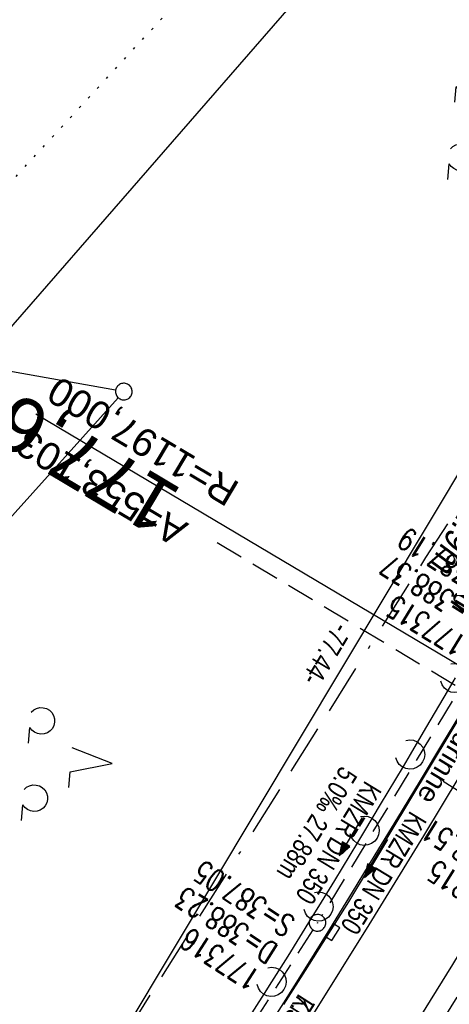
# Model space of a CAD drawing. Extents: x 508656 to 509297, y 448622 to 449584.
# Tile 23 of 53: x 508907 to 508945, y 448966 to 449055. Entities that reach past the tile are written whole.
import ezdxf
from ezdxf.enums import TextEntityAlignment as Align

# ---------------------------------------------------------------- set-up
doc = ezdxf.new("R2010")
doc.units = 0
doc.header["$LTSCALE"] = 10
doc.header["$MEASUREMENT"] = 0
for name, pattern in [('ACAD_ISO16W100', [73, 15, -6.5, 15, -6.5, 15, -7, 1, -7]), ('LT00', [0]), ('LT17', [0.15, 0.1, -0.05]), ('PUNKTX2_STR', [0.6, 0.1, -0.5]), ('STRICHLINIE2', [0.375, 0.25, -0.125])]:
    doc.linetypes.add(name, pattern=pattern)
doc.layers.get('0').update_dxf_attribs({"linetype": 'LT00'})
for name, color, linetype in [('--EK_FBR', 250, 'LT00'), ('--EK_Halt-Pfeil', 4, 'LT00'), ('--EK_Haltung', 7, 'STRICHLINIE2'), ('--EK_Haltung-Text', 140, 'LT00'), ('--EK_Schacht-Text', 5, 'LT00'), ('--EK_ST-93-1', 30, 'LT17'), ('--EL_DFK_AB_L', 21, 'LT00'), ('--EL_Halt-Pfeil', 4, 'LT00'), ('--EL_Haltung', 182, 'STRICHLINIE2'), ('--EL_Haltung-Text', 182, 'LT00'), ('--WASSER_GRENZE', 180, 'PUNKTX2_STR'), ('-EL-93-1', 250, 'LT00'), ('ABSTAND', 8, 'LT00'), ('BAB-KABEL', 220, 'ACAD_ISO16W100'), ('DFK_AB_L', 21, 'LT00'), ('DFK_GZPKT', 250, 'LT00'), ('DFK_KATASTER', 250, 'LT00'), ('DFK_NUTZUNG', 250, 'LT00'), ('LS-WAND_TEXT', 11, 'Continuous'), ('RINNE_TEXT', 11, 'Continuous'), ('V124_AFBR_BAB', 250, 'LT00'), ('V124_H_BORD', 8, 'LT00'), ('V124_KA_PRUF', 182, 'LT00'), ('V124_LAERM', 11, 'LT00'), ('V124_LD_MARK', 250, 'LT00'), ('V124_SINKK', 182, 'LT00')]:
    doc.layers.add(name, color=color, linetype=linetype)
doc.styles.add('Arial', font='ARIAL.TTF')
doc.styles.add('Beschrift', font='ARIAL.TTF')
doc.styles.add('Haltungsbeschriftung', font='ARIAL.TTF', dxfattribs={"width": 0.75})
doc.styles.add('schachtbeschriftung', font='romans.shx', dxfattribs={"width": 0.75, "height": 2})
doc.styles.get("Standard").update_dxf_attribs({"font": 'ARIAL.TTF'})

# ---------------------------------------------------------------- blocks, each defined once
blk = doc.blocks.new('SYMB7201')
at = {"color": 0, "linetype": 'ByBlock'}
for p, q in [((0, 0.385), (-0.11, 0.015)), ((-0.255, -0.385), (-0.115, -0.385)), ((0.445, -0.385), (0.585, -0.385))]:
    blk.add_line(p, q, dxfattribs=at)
for points in [[(0.25, 0.015), (0.11, 0.015), (0, 0.385)], [(-0.393816, -0.383308), (-0.416239, -0.362945), (-0.432849, -0.337617), (-0.442589, -0.308936), (-0.444836, -0.27873), (-0.439449, -0.248923), (-0.426769, -0.221415), (-0.407606, -0.197958), (-0.38318, -0.180047), (-0.355047, -0.168823), (-0.325, -0.165), (-0.294953, -0.168823), (-0.26682, -0.180047), (-0.242394, -0.197959), (-0.223231, -0.221415), (-0.210551, -0.248923), (-0.205164, -0.27873), (-0.207411, -0.308936), (-0.21715, -0.337617), (-0.233761, -0.362945), (-0.256184, -0.383308)], [(0.306185, -0.383308), (0.283761, -0.362945), (0.267151, -0.337617), (0.257411, -0.308936), (0.255164, -0.27873), (0.260552, -0.248923), (0.273231, -0.221415), (0.292394, -0.197958), (0.31682, -0.180047), (0.344953, -0.168823), (0.375, -0.165), (0.405047, -0.168823), (0.43318, -0.180047), (0.457606, -0.197959), (0.476769, -0.221415), (0.489449, -0.248923), (0.494836, -0.27873), (0.492589, -0.308936), (0.48285, -0.337617), (0.466239, -0.362945), (0.443816, -0.383308)]]:
    blk.add_lwpolyline(points, dxfattribs=at)
blk = doc.blocks.new('SYMB7010')
at = {"color": 0, "linetype": 'ByBlock'}
for points in [[(-0.031408, 0.499213), (-0.093728, 0.49134), (-0.15457, 0.475719), (-0.212975, 0.452595), (-0.268021, 0.422333), (-0.31884, 0.385411), (-0.36463, 0.342411), (-0.40467, 0.29401), (-0.438329, 0.240973), (-0.465074, 0.184136), (-0.484486, 0.124395), (-0.496256, 0.062692), (-0.5002, 0)], [(-0.5002, 0), (-0.496256, -0.062692), (-0.484486, -0.124395), (-0.465075, -0.184136), (-0.438329, -0.240973), (-0.404671, -0.29401), (-0.36463, -0.342411), (-0.31884, -0.385411), (-0.268021, -0.422333), (-0.212975, -0.452595), (-0.154571, -0.475719), (-0.093728, -0.49134), (-0.031408, -0.499213), (0.031408, -0.499213)], [(0.5002, 0), (0.496256, 0.062692), (0.484485, 0.124395), (0.465074, 0.184136), (0.438329, 0.240973), (0.40467, 0.29401), (0.36463, 0.342411), (0.31884, 0.385411), (0.268021, 0.422333), (0.212975, 0.452595), (0.15457, 0.475719), (0.093728, 0.49134), (0.031408, 0.499213), (-0.031408, 0.499213)], [(0.031408, -0.499213), (0.093728, -0.491341), (0.15457, -0.475719), (0.212975, -0.452595), (0.268021, -0.422333), (0.31884, -0.385411), (0.36463, -0.342411), (0.404671, -0.294011), (0.438329, -0.240974), (0.465075, -0.184136), (0.484486, -0.124395), (0.496256, -0.062692), (0.500201, 0)]]:
    blk.add_lwpolyline(points, dxfattribs=at)
blk = doc.blocks.new('SYMB7122')
at = {"color": 0, "linetype": 'ByBlock'}
for points in [[(-0.109975, -0.002365), (-0.106745, 0.026562), (-0.096041, 0.053629), (-0.078613, 0.076941), (-0.055681, 0.094866), (-0.028851, 0.106149), (0, 0.11)], [(0, 0.11), (0.028851, 0.106149), (0.055681, 0.094866), (0.078613, 0.076941), (0.096041, 0.053629), (0.106745, 0.026562), (0.109975, -0.002365)], [(-0.075234, -0.080249), (-0.093647, -0.057708), (-0.105504, -0.031126), (-0.109975, -0.002365)], [(0.109975, -0.002365), (0.105504, -0.031126), (0.093647, -0.057708), (0.075234, -0.080249)]]:
    blk.add_lwpolyline(points, dxfattribs=at)
blk = doc.blocks.new('SYMB0003')
at = {"color": 0, "linetype": 'ByBlock'}
for p, q in [((-0.015712, 0), (0.010166, 0.012015)), ((0, -0.021257), (-0.015712, 0)), ((0.010166, 0.012015), (0, -0.021257))]:
    blk.add_line(p, q, dxfattribs=at)
for points in [[(-0.031395, 0.499013), (-0.093691, 0.491144), (-0.154509, 0.475528), (-0.21289, 0.452414), (-0.267913, 0.422164), (-0.318712, 0.385257), (-0.364484, 0.342274), (-0.404509, 0.293893), (-0.438154, 0.240877), (-0.464888, 0.184062), (-0.484292, 0.124345), (-0.496058, 0.062667), (-0.5, 0)], [(-0.5, 0), (-0.496058, -0.062667), (-0.484292, -0.124345), (-0.464888, -0.184062), (-0.438154, -0.240877), (-0.404509, -0.293893), (-0.364485, -0.342274), (-0.318712, -0.385257), (-0.267914, -0.422164), (-0.21289, -0.452414), (-0.154509, -0.475529), (-0.093691, -0.491144), (-0.031395, -0.499014), (0.031395, -0.499014)], [(0.5, 0), (0.496057, 0.062667), (0.484292, 0.124345), (0.464888, 0.184062), (0.438153, 0.240877), (0.404509, 0.293893), (0.364484, 0.342274), (0.318712, 0.385257), (0.267913, 0.422164), (0.21289, 0.452414), (0.154509, 0.475528), (0.093691, 0.491144), (0.031395, 0.499013), (-0.031395, 0.499013)], [(0.031395, -0.499014), (0.093691, -0.491144), (0.154509, -0.475529), (0.21289, -0.452414), (0.267914, -0.422164), (0.318712, -0.385257), (0.364485, -0.342274), (0.404509, -0.293893), (0.438154, -0.240877), (0.464889, -0.184062), (0.484292, -0.124345), (0.496058, -0.062667), (0.5, 0)]]:
    blk.add_lwpolyline(points, dxfattribs=at)
blk = doc.blocks.new('SYMB0652')
at = {"color": 0, "linetype": 'ByBlock'}
blk.add_lwpolyline([(-0.15, -0.075), (0.15, -0.075), (0.15, 0.075), (-0.15, 0.075), (-0.15, -0.075)], dxfattribs=at)
blk = doc.blocks.new('SYMB0070')
at = {"color": 0, "linetype": 'ByBlock'}
for p, q in [((-0.5, 0), (0.2, 0)), ((0.5, 0), (0.2, 0.1)), ((0.2, 0.1), (0.2, 0)), ((0.468, 0), (0.21, 0.086)), ((0.21, 0.086), (0.21, -0.086)), ((0.21, -0.086), (0.468, 0)), ((0.22, -0.072), (0.437, 0)), ((0.23, -0.058), (0.405, 0)), ((0.24, -0.045), (0.374, 0)), ((0.342, 0), (0.25, 0.031)), ((0.25, 0.031), (0.25, -0.031)), ((0.25, -0.031), (0.342, 0)), ((0.26, -0.017), (0.31, 0)), ((0.27, -0.003), (0.279, 0))]:
    blk.add_line(p, q, dxfattribs=at)
for points in [[(0.2, 0), (0.2, -0.1), (0.5, 0)], [(0.437, 0), (0.22, 0.072), (0.22, -0.072)], [(0.405, 0), (0.23, 0.058), (0.23, -0.058)], [(0.374, 0), (0.24, 0.045), (0.24, -0.045)], [(0.31, 0), (0.26, 0.017), (0.26, -0.017)], [(0.279, 0), (0.27, 0.003), (0.27, -0.003)]]:
    blk.add_lwpolyline(points, dxfattribs=at)

msp = doc.modelspace()

# ---------------------------------------------------------------- linework, layer by layer
at = {"layer": '--EK_FBR'}
msp.add_line((508936.273, 448975.508), (508948.951, 448996.569), dxfattribs=at)
at = {"layer": '--EK_FBR', "color": 2}
msp.add_lwpolyline([(509044.758, 449168.116), (509035.898, 449145.981), (509026.144, 449123.165), (509015.938, 449100.42), (509005.271, 449078.001), (508994.296, 449055.984), (508983.02, 449034.572), (508971.631, 449013.921), (508959.242, 448992.342), (508945.629, 448969.847), (508939.75, 448960.365)], dxfattribs=at)
at = {"layer": '--EK_FBR'}
msp.add_lwpolyline([(508930.437, 448966.245), (508932.386, 448969.33), (508934.331, 448972.418), (508936.273, 448975.508)], dxfattribs=at)
at = {"layer": '--EK_Haltung'}
for p, q in [((508947.552, 448996.786), (508933.845, 448974.255)), ((508933.05, 448972.982), (508917.644, 448948.984))]:
    msp.add_line(p, q, dxfattribs=at)
at = {"layer": '--EK_Schacht-Text', "flags": 128}
msp.add_lwpolyline([(508956.378, 448981.579), (508953.759, 448980.695), (508944.773, 448986.352)], dxfattribs=at)
at = {"layer": '--EK_ST-93-1', "ltscale": 2.5}
msp.add_line((508958.728, 448987.298), (508924.42, 449007.877), dxfattribs=at)
at = {"layer": '--EL_Haltung'}
for p, q in [((508947.552, 448996.786), (508933.845, 448974.255)), ((508933.05, 448972.982), (508917.644, 448948.984))]:
    msp.add_line(p, q, dxfattribs=at)
at = {"layer": '--WASSER_GRENZE', "ltscale": 0.2}
msp.add_line((508906.281, 449040.899), (508929.69, 449066.239), dxfattribs=at)
at = {"layer": '-EL-93-1'}
msp.add_line((508955.335, 448991.374), (508908.057, 449019.477), dxfattribs=at)
at = {"layer": 'BAB-KABEL', "ltscale": 0.03, "flags": 128}
msp.add_lwpolyline([(509108.573, 449550.725), (509108.555, 449549.914), (509107.923, 449539.685), (509107.542, 449523.737), (509106.023, 449504.505), (509103.027, 449469.794), (509099.689, 449441.648), (509096.193, 449417.967), (509091.426, 449386.81), (509087.449, 449364.561), (509073.798, 449340.609), (509065.653, 449326.084), (509057.693, 449300.149), (509049.552, 449273.993), (509041.415, 449242.623), (509046.433, 449233.113), (509037.953, 449223.257), (509025.311, 449191.332), (509014.573, 449162.417), (509007.467, 449145.09), (509000.027, 449125.034), (508990.328, 449099.728), (508968.681, 449052.617), (508956.383, 449026.625), (508943.193, 449006.537), (508939.163, 449000.145), (508916.248, 448963.752), (508910.658, 448958.257), (508886.526, 448934.14), (508866.425, 448912.558), (508852.808, 448898.73), (508848.226, 448890.1), (508832.927, 448862.84), (508820.417, 448838.043), (508819.404, 448835.445), (508822.64, 448825.297), (508822.418, 448824.293), (508817.73, 448816.932), (508806.456, 448816.821), (508794.738, 448812.137), (508784.999, 448797.187), (508766.925, 448769.699), (508761.413, 448761.665), (508751.074, 448746.056), (508734.064, 448723.741), (508723.724, 448711.345), (508722.677, 448710.036)], dxfattribs=at)
at = {"layer": 'DFK_AB_L'}
msp.add_line((508914.756, 448961.663), (508953.775, 449026.816), dxfattribs=at)
at = {"layer": 'DFK_KATASTER'}
for p, q in [((508903.313, 449024.415), (508934.378, 449060.095)), ((508915.262, 449021.632), (508903.559, 449023.718)), ((508915.498, 449020.941), (508890.343, 448993.026))]:
    msp.add_line(p, q, dxfattribs=at)
at = {"layer": 'V124_AFBR_BAB'}
msp.add_line((508936.273, 448975.508), (508948.951, 448996.569), dxfattribs=at)
at = {"layer": 'V124_AFBR_BAB', "color": 0}
msp.add_lwpolyline([(509044.758, 449168.116), (509035.898, 449145.981), (509026.144, 449123.165), (509015.938, 449100.42), (509005.271, 449078.001), (508994.296, 449055.984), (508983.02, 449034.572), (508971.631, 449013.921), (508959.242, 448992.342), (508945.629, 448969.847), (508939.75, 448960.365)], dxfattribs=at)
at = {"layer": 'V124_AFBR_BAB'}
msp.add_lwpolyline([(508930.437, 448966.245), (508932.386, 448969.33), (508934.331, 448972.418), (508936.273, 448975.508)], dxfattribs=at)
at = {"layer": 'V124_H_BORD'}
msp.add_lwpolyline([(508948.785, 448996.524), (508946.761, 448993.163), (508944.735, 448989.803), (508942.706, 448986.444), (508940.672, 448983.089), (508938.632, 448979.737), (508936.585, 448976.39), (508934.528, 448973.049), (508932.46, 448969.715), (508930.379, 448966.389), (508928.45, 448963.332)], dxfattribs=at)
at = {"layer": 'V124_LAERM'}
for points in [[(508945.854, 448995.682), (508945.228, 448994.611), (508943.202, 448991.161), (508941.799, 448988.786)], [(508941.799, 448988.786), (508941.166, 448987.716), (508939.119, 448984.279), (508937.699, 448981.916)], [(508937.699, 448981.916), (508937.058, 448980.85), (508934.982, 448977.43), (508933.541, 448975.082)], [(508933.541, 448975.082), (508932.89, 448974.021), (508930.779, 448970.623), (508929.311, 448968.292)], [(508929.311, 448968.292), (508928.648, 448967.238), (508926.645, 448964.099), (508925.001, 448961.552)]]:
    msp.add_lwpolyline(points, dxfattribs=at)
at = {"layer": 'V124_LD_MARK'}
msp.add_lwpolyline([(508933.136, 448965.443), (508938.122, 448973.431), (508943.046, 448981.459), (508947.908, 448989.526), (508952.708, 448997.631), (508957.445, 449005.772), (508962.12, 449013.949), (508966.733, 449022.162), (508971.284, 449030.409), (508975.772, 449038.689), (508980.109, 449046.833), (508984.386, 449055.008), (508988.601, 449063.215), (508992.754, 449071.452), (508996.845, 449079.721), (509000.872, 449088.021), (509004.835, 449096.353), (509008.732, 449104.715), (509012.99, 449114.053), (509017.166, 449123.428), (509021.259, 449132.84), (509025.271, 449142.289), (509029.2, 449151.772), (509033.046, 449161.289)], dxfattribs=at)

# ---------------------------------------------------------------- block references
at = {"layer": '--EK_Halt-Pfeil', "yscale": 4, "zscale": 4}
for p, xscale, rotation in [((508938.732, 448979.412), 3.999999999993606, 238.6840699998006), ((508944.958, 448965.221), 3.999999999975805, 237.9505799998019)]:
    msp.add_blockref('SYMB0070', p, dxfattribs=dict(at, xscale=xscale, rotation=rotation))
at = {"layer": '--EL_Halt-Pfeil', "xscale": 3.999999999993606, "yscale": 4, "zscale": 4, "rotation": 238.6840699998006}
msp.add_blockref('SYMB0070', (508936.444, 448981.392), dxfattribs=at)
at = {"layer": 'DFK_GZPKT', "xscale": 1.500000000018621, "yscale": 1.5, "zscale": 1.5, "rotation": 264.7377099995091}
msp.add_blockref('SYMB7010', (508916.001, 449021.501), dxfattribs=at)
at = {"layer": 'DFK_NUTZUNG', "xscale": 10.00000000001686, "yscale": 10, "zscale": 10, "rotation": 264.7377100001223}
for p in [(508949.538, 449046.092), (508911.106, 448988.32)]:
    msp.add_blockref('SYMB7201', p, dxfattribs=at)
at = {"layer": 'V124_KA_PRUF', "xscale": 1.50000000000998, "yscale": 1.5, "zscale": 1.5, "rotation": 245.7719999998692}
msp.add_blockref('SYMB0003', (508933.455, 448973.614), dxfattribs=at)
at = {"layer": 'V124_LAERM', "yscale": 12, "zscale": 12}
for p, xscale, rotation in [((508945.854, 448995.682), 11.99999999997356, 239.7144900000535), ((508941.799, 448988.786), 11.99999999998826, 239.4117400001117), ((508937.699, 448981.916), 12.0000000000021, 238.9927100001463), ((508933.541, 448975.082), 11.99999999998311, 238.4609100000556), ((508929.311, 448968.292), 12.00000000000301, 237.8115399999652)]:
    msp.add_blockref('SYMB7122', p, dxfattribs=dict(at, xscale=xscale, rotation=rotation))
at = {"layer": 'V124_SINKK', "xscale": 4.499999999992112, "yscale": 4.499999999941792, "zscale": 4.5, "rotation": 57.84236663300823}
msp.add_blockref('SYMB0652', (508934.822, 448972.771), dxfattribs=at)

# ---------------------------------------------------------------- texts
at = {"layer": '--EK_Haltung-Text', "style": 'Haltungsbeschriftung', "width": 0.75}
for s, rotation, p in [('5.0‰ 27.88m', -121.31593, (508935.588, 448987.837)), ('KMZR DN 350', -121.31593, (508937.775, 448986.506)), ('7.3‰ 30.02m', -122.6985, (508931.784, 448967.308))]:
    msp.add_text(s, height=1.8, rotation=rotation, dxfattribs=at).set_placement(p)
at = {"layer": '--EK_Schacht-Text', "style": 'schachtbeschriftung', "width": 0.75}
for s, rotation, p in [('D=388.51', -212.04942, (508952.249, 448977.726)), ('177215', -212.04942, (508950.72, 448975.285)), ('S=387.05', -212.6985, (508931.577, 448973.929)), ('D=388.23', -212.6985, (508930.021, 448971.506)), ('177316', -212.6985, (508928.465, 448969.082))]:
    msp.add_text(s, height=2, rotation=rotation, dxfattribs=at).set_placement(p)
at = {"layer": '--EK_ST-93-1', "style": 'Beschrift'}
msp.add_text('177,600', height=5, rotation=-210.8139, dxfattribs=at).set_placement((508920.129, 449010.45), align=Align.MIDDLE_LEFT)
at = {"layer": '--EL_Haltung-Text', "style": 'Haltungsbeschriftung', "width": 0.75}
for rotation, p in [(-121.31593, (508941.836, 448983.785)), (-122.6985, (508931.784, 448967.308))]:
    msp.add_text('KMZR DN 350', height=1.8, rotation=rotation, dxfattribs=at).set_placement(p)
at = {"layer": '-EL-93-1', "style": 'Arial'}
msp.add_text('R=1197,000', height=2.5, rotation=149.27176, dxfattribs=at).set_placement((508908.854, 449020.818), align=Align.TOP_RIGHT)
msp.add_text('A=553,103', height=2.5, rotation=149.27176, dxfattribs=at).set_placement((508907.321, 449018.239), align=Align.RIGHT)
at = {"layer": 'ABSTAND', "width": 0.75}
msp.add_text('-77.44-', height=1.8, rotation=-120.91554, dxfattribs=at).set_placement((508935.055, 449000.816))
at = {"layer": 'RINNE_TEXT', "insert": (508948.011, 448994.332), "char_height": 1.8, "attachment_point": 7, "rotation": 238.78885, "style": 'Arial'}
msp.add_mtext('Bordrinne', dxfattribs=at)

# ---------------------------------------------------------------- next in the draw order: texts
at = {"layer": 'LS-WAND_TEXT', "insert": (508948.106, 449014.148), "char_height": 2.5, "attachment_point": 7, "rotation": 240.77201, "line_spacing_factor": 0.8, "style": 'Beschrift', "bg_fill": 3, "box_fill_scale": 1, "bg_fill_color": 256, "bg_fill_transparency": 7190816}
msp.add_mtext('{\\Q7;\\W0.8;LS-Wand\\Ph=2.9m}', dxfattribs=at)

# ---------------------------------------------------------------- next in the draw order: linework, layer by layer
at = {"layer": '--EL_DFK_AB_L'}
msp.add_line((508914.756, 448961.663), (508953.775, 449026.816), dxfattribs=at)

# ---------------------------------------------------------------- next in the draw order: texts
at = {"layer": '--EK_Schacht-Text', "style": 'schachtbeschriftung', "width": 0.75}
for s, p in [('S=387.19', (508950.065, 449004.147)), ('D=388.37', (508948.568, 449001.686)), ('177315', (508947.071, 448999.225))]:
    msp.add_text(s, height=2, rotation=-211.31593, dxfattribs=at).set_placement(p)

doc.saveas('drawing.dxf')
